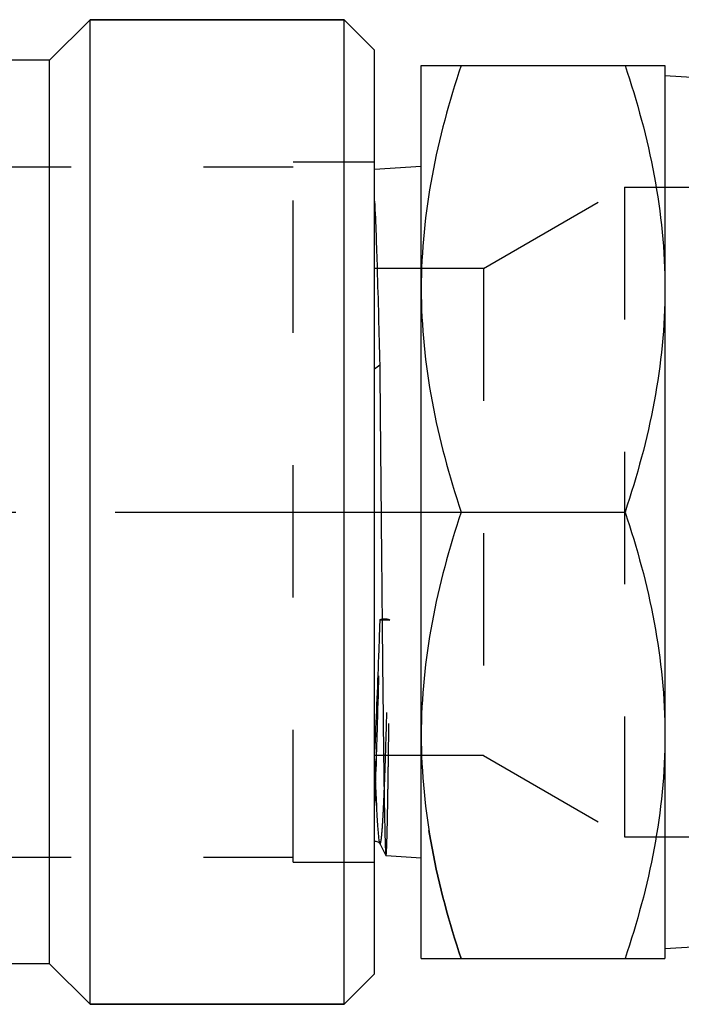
# Model space of a CAD drawing. Header units: millimetres. Extents: x 426 to 574, y 476 to 524.
# Tile 2 of 11: x 500 to 532, y 476 to 524. Entities that reach past the tile are written whole.
import ezdxf

# ---------------------------------------------------------------- set-up
doc = ezdxf.new("R2010")
doc.units = ezdxf.units.MM
doc.header["$LTSCALE"] = 65.185185
doc.linetypes.add('CENTER', pattern=[0.6, 0.375, -0.075, 0.075, -0.075])
doc.linetypes.add('HIDDEN', pattern=[0.2, 0.1, -0.1])
for name, color, linetype in [('ACHSEN_S', 7, 'CONTINUOUS'), ('FASEN', 7, 'CONTINUOUS'), ('KOERPER', 7, 'CONTINUOUS'), ('KONST.EL_MIT_GEO', 7, 'CONTINUOUS')]:
    doc.layers.add(name, color=color, linetype=linetype)

msp = doc.modelspace()

# ---------------------------------------------------------------- linework, layer by layer
at = {"layer": 'ACHSEN_S', "color": 2, "linetype": 'CENTER'}
msp.add_line((426.35, 500), (573.65, 500), dxfattribs=at)
at = {"layer": 'FASEN', "color": 7, "linetype": 'Continuous'}
for p, q in [((503.35, 524.25), (515.85, 524.25)), ((515.85, 475.75), (515.85, 524.25)), ((517.35, 522.75), (515.85, 524.25)), ((517.35, 477.25), (517.35, 522.75)), ((517.35, 477.25), (515.85, 475.75)), ((503.35, 475.75), (515.85, 475.75))]:
    msp.add_line(p, q, dxfattribs=at)
at = {"layer": 'KOERPER', "color": 7, "linetype": 'Continuous'}
for p, q in [((503.35, 524.25), (501.35, 522.25)), ((503.35, 475.75), (503.35, 524.25)), ((515.85, 524.25), (503.35, 524.25)), ((501.35, 522.25), (447.35, 522.25)), ((501.35, 477.75), (501.35, 522.25)), ((501.35, 477.75), (447.35, 477.75)), ((503.35, 475.75), (501.35, 477.75)), ((515.85, 475.75), (503.35, 475.75))]:
    msp.add_line(p, q, dxfattribs=at)
at = {"layer": 'KONST.EL_MIT_GEO', "color": 7, "linetype": 'Continuous'}
for p, q in [((519.65, 478), (519.65, 522)), ((519.65, 522), (531.65, 522)), ((531.65, 522), (531.65, 478)), ((531.65, 521.506), (533.255, 521.4)), ((517.35, 516.891), (519.65, 517.043)), ((517.35, 507.046), (517.604, 507.256)), ((521.615, 500), (529.685, 500)), ((517.605, 483.665), (517.912, 483.074)), ((517.912, 483.074), (517.915, 483.072)), ((517.915, 483.072), (519.65, 482.957)), ((531.65, 478.494), (533.801, 478.637)), ((519.65, 478), (531.65, 478))]:
    msp.add_line(p, q, dxfattribs=at)
at = {"layer": 'KONST.EL_MIT_GEO', "color": 8, "linetype": 'HIDDEN'}
for p, q in [((513.35, 482.75), (513.35, 517.25)), ((513.35, 517.25), (517.35, 517.25)), ((517.35, 482.75), (517.35, 517.25)), ((482.85, 517), (513.35, 517)), ((522.722, 512), (529.65, 516)), ((529.65, 516), (550.918, 516)), ((529.65, 516), (529.65, 484)), ((522.722, 512), (517.35, 512)), ((522.722, 512), (522.722, 488)), ((517.609, 494.686), (517.629, 494.697)), ((517.609, 494.686), (518.108, 494.675)), ((518.071, 494.697), (518.108, 494.675)), ((522.722, 488), (517.35, 488)), ((522.722, 488), (529.65, 484)), ((529.65, 484), (550.918, 484)), ((482.85, 483), (513.35, 483)), ((513.35, 482.75), (517.35, 482.75))]:
    msp.add_line(p, q, dxfattribs=at)
at = {"layer": 'KONST.EL_MIT_GEO', "color": 7, "linetype": 'Continuous'}
msp.add_lwpolyline([(517.35, 483.778), (517.358, 483.78), (517.412, 483.783), (517.462, 483.775), (517.506, 483.758), (517.544, 483.734), (517.571, 483.711), (517.588, 483.692), (517.597, 483.678), (517.604, 483.667), (517.605, 483.665)], dxfattribs=at)
for points, knots in [([(521.615, 522), (521.022, 520.221), (520.029, 516.605), (519.65, 512.862), (519.65, 511)], [0, 0, 0, 0, 0.501873, 1, 1, 1, 1]), ([(529.685, 522), (530.278, 520.221), (531.271, 516.605), (531.65, 512.862), (531.65, 511)], [0, 0, 0, 0, 0.501873, 1, 1, 1, 1]), ([(517.35, 515.31), (517.407, 514.205), (517.496, 511.52), (517.566, 508.835), (517.604, 507.256)], [0, 0, 0, 0, 0.41193, 1, 1, 1, 1]), ([(519.65, 511), (519.65, 509.138), (520.029, 505.395), (521.022, 501.779), (521.615, 500)], [0, 0, 0, 0, 0.498127, 1, 1, 1, 1]), ([(531.65, 511), (531.65, 509.138), (531.271, 505.395), (530.278, 501.779), (529.685, 500)], [0, 0, 0, 0, 0.498127, 1, 1, 1, 1]), ([(517.604, 507.256), (517.61, 506.678), (517.634, 504.259), (517.656, 501.841), (517.672, 500)], [0, 0, 0, 0, 0.239004, 1, 1, 1, 1]), ([(517.672, 500), (517.682, 498.911), (517.702, 496.775), (517.731, 493.671), (517.761, 490.804), (517.786, 488.614), (517.806, 487.061), (517.821, 486.072), (517.836, 485.214), (517.851, 484.495), (517.863, 483.987), (517.874, 483.654), (517.881, 483.462), (517.889, 483.31), (517.895, 483.196), (517.904, 483.122), (517.907, 483.085), (517.912, 483.074)], [0, 0, 0, 0, 0.192942, 0.378632, 0.55011, 0.700911, 0.76675, 0.82537, 0.876218, 0.918815, 0.952764, 0.96639, 0.977742, 0.986795, 0.993525, 0.997924, 1, 1, 1, 1]), ([(521.615, 500), (521.022, 498.221), (520.029, 494.605), (519.65, 490.862), (519.65, 489)], [0, 0, 0, 0, 0.501873, 1, 1, 1, 1]), ([(529.685, 500), (530.278, 498.221), (531.271, 494.605), (531.65, 490.862), (531.65, 489)], [0, 0, 0, 0, 0.501873, 1, 1, 1, 1]), ([(519.65, 489), (519.65, 487.138), (520.029, 483.395), (521.022, 479.779), (521.615, 478)], [0, 0, 0, 0, 0.498127, 1, 1, 1, 1]), ([(531.65, 489), (531.65, 487.138), (531.271, 483.395), (530.278, 479.779), (529.685, 478)], [0, 0, 0, 0, 0.498127, 1, 1, 1, 1]), ([(517.35, 487.837), (517.368, 487.3), (517.403, 486.349), (517.454, 485.24), (517.497, 484.542), (517.526, 484.17), (517.554, 483.902), (517.576, 483.758), (517.59, 483.705)], [0, 0, 0, 0, 0.388844, 0.689679, 0.804631, 0.894959, 0.960159, 1, 1, 1, 1]), ([(517.59, 483.705), (517.591, 483.701), (517.595, 483.687), (517.6, 483.674), (517.605, 483.665)], [0, 0, 0, 0, 0.302056, 1, 1, 1, 1])]:
    msp.add_open_spline(points, degree=3, knots=knots, dxfattribs=at)
at = {"layer": 'KONST.EL_MIT_GEO', "color": 8, "linetype": 'HIDDEN'}
for points, knots in [([(517.629, 494.697), (517.657, 494.714), (517.732, 494.733), (517.85, 494.744), (517.968, 494.733), (518.043, 494.714), (518.071, 494.697)], [0, 0, 0, 0, 0.214682, 0.5, 0.785318, 1, 1, 1, 1]), ([(517.35, 485.408), (517.413, 486.692), (517.51, 489.789), (517.587, 492.886), (517.629, 494.697)], [0, 0, 0, 0, 0.415127, 1, 1, 1, 1]), ([(517.609, 494.686), (517.588, 494.087), (517.51, 491.908), (517.425, 489.729), (517.35, 488.149)], [0, 0, 0, 0, 0.274745, 1, 1, 1, 1]), ([(517.605, 483.665), (517.608, 483.659), (517.619, 483.643), (517.642, 483.668), (517.651, 483.706), (517.667, 483.772), (517.68, 483.862), (517.695, 483.979), (517.709, 484.121), (517.724, 484.289), (517.738, 484.483), (517.759, 484.79), (517.784, 485.234), (517.813, 485.838), (517.841, 486.532), (517.87, 487.313), (517.91, 488.511), (517.959, 490.181), (518.016, 492.364), (518.052, 493.898), (518.071, 494.697)], [0, 0, 0, 0, 0.001906, 0.00359, 0.007259, 0.013204, 0.02147, 0.032066, 0.044978, 0.060186, 0.077668, 0.097398, 0.143459, 0.198069, 0.260866, 0.331443, 0.409344, 0.585079, 0.783616, 1, 1, 1, 1]), ([(517.915, 483.072), (517.919, 483.071), (517.922, 483.098), (517.929, 483.128), (517.934, 483.197), (517.94, 483.285), (517.946, 483.401), (517.954, 483.605), (517.964, 483.923), (517.976, 484.378), (517.988, 484.928), (518, 485.57), (518.012, 486.301), (518.024, 487.115), (518.041, 488.354), (518.061, 490.07), (518.085, 492.3), (518.1, 493.862), (518.108, 494.675)], [0, 0, 0, 0, 0.0012, 0.004551, 0.010107, 0.017872, 0.027838, 0.03999, 0.070771, 0.110039, 0.157545, 0.213009, 0.276084, 0.346391, 0.423495, 0.59618, 0.789924, 1, 1, 1, 1]), ([(521.615, 478), (521.022, 479.779), (520.029, 483.395), (519.65, 487.138), (519.65, 489)], [0, 0, 0, 0, 0.501873, 1, 1, 1, 1])]:
    msp.add_open_spline(points, degree=3, knots=knots, dxfattribs=at)

doc.saveas('drawing.dxf')
